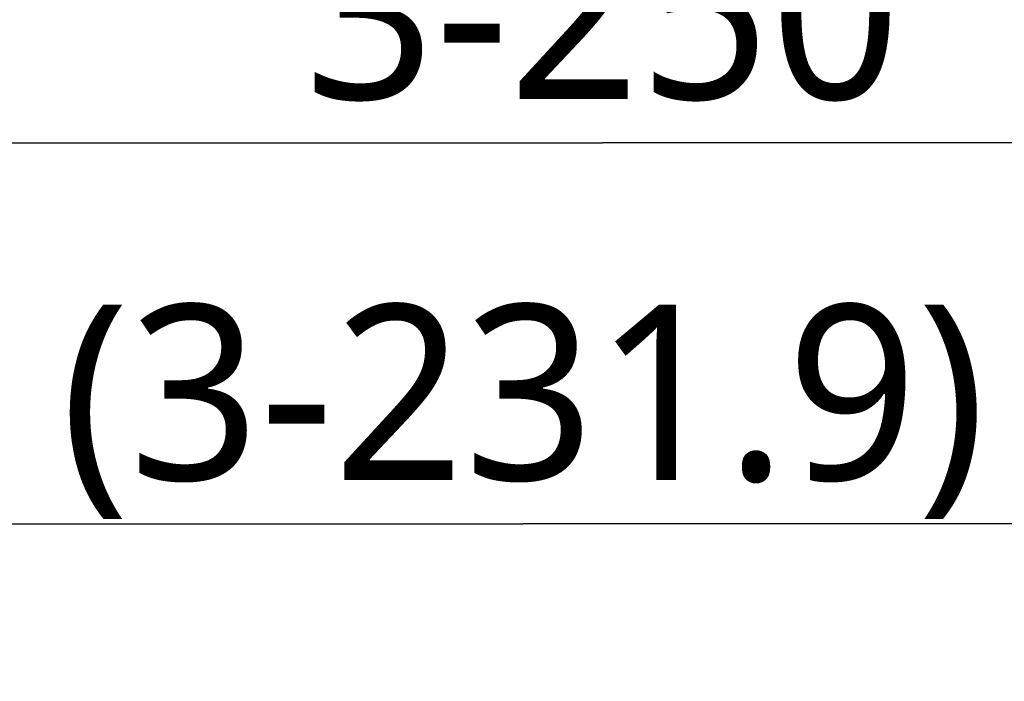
# Model space of a CAD drawing. Header units: millimetres. Extents: x 0 to 12710, y 0 to 5940.
# Tile 121 of 241: x 1707 to 1819, y 2541 to 2616. Entities that reach past the tile are written whole.
import ezdxf

# ---------------------------------------------------------------- set-up
doc = ezdxf.new("R2010")
doc.units = ezdxf.units.MM
doc.header["$LTSCALE"] = 231.275
doc.layers.get('0').update_dxf_attribs({"linetype": 'CONTINUOUS'})
for name, color, linetype in [('_0219_COVER_TOP_PBL13', 7, 'CONTINUOUS'), ('A2400201_ABL10', 7, 'CONTINUOUS'), ('A2410102_ABL11', 7, 'CONTINUOUS'), ('M2410102_PBL12', 7, 'CONTINUOUS'), ('new_view_13_VBL8', 7, 'CONTINUOUS')]:
    doc.layers.add(name, color=color, linetype=linetype)
doc.styles.get("Standard").update_dxf_attribs({"font": 'malgun.ttf'})
doc.dimstyles.new('DIMSTYLE_2', dxfattribs={"dimtxt": 20, "dimasz": 7.5, "dimexe": 1, "dimexo": 0.5, "dimgap": 4, "dimtad": 1, "dimdec": 1, "dimdsep": 46, "dimtxsty": 'Standard', "dimblk": '_FILLED', "dimblk1": '_FILLED', "dimblk2": '_FILLED', "dimcen": 0.09, "dimclrt": 134, "dimazin": 2, "dimtp": 0.5, "dimtm": 0.5, "dimtfac": 1, "dimtdec": 1, "dimtofl": 0, "dimtmove": 0, "dimatfit": 3, "dimldrblk": '_FILLED', "dimfxl": 0, "dimtolj": 1, "dimarcsym": 0})
doc.dimstyles.new('DIMSTYLE_5', dxfattribs={"dimtxt": 20, "dimasz": 7.5, "dimexe": 1, "dimexo": 0.5, "dimgap": 1, "dimtad": 1, "dimdsep": 46, "dimtxsty": 'Standard', "dimblk": '_FILLED', "dimblk1": '_FILLED', "dimblk2": '_FILLED', "dimcen": 0.09, "dimclrt": 134, "dimazin": 2, "dimtp": 0.5, "dimtm": 0.5, "dimtfac": 1, "dimtofl": 0, "dimtmove": 0, "dimatfit": 3, "dimldrblk": '_FILLED', "dimfxl": 0, "dimtolj": 1, "dimarcsym": 0})

# ---------------------------------------------------------------- blocks, each defined once
blk = doc.blocks.new('*D3')
at = {"color": 134}
for p, q in [((1512.4, 2548.23), (1438.99, 2675.38)), ((2007.16, 2312.46), (2067.59, 2312.46))]:
    blk.add_line(p, q, dxfattribs=at)
for start, end in [(60, 120), (0, 60)]:
    blk.add_arc((1648.52, 2312.46), 414.07, start, end, dxfattribs=at)
for points in [[(1447.28, 2676.05), (1441.49, 2671.05), (1448.76, 2673.44)], [(2061.03, 2319.94), (2062.59, 2312.46), (2064.03, 2319.97)]]:
    blk.add_solid(points, dxfattribs=at)
at = {"color": 134, "insert": (1875.56, 2705.69), "char_height": 20, "width": 86.0741, "attachment_point": 2, "rotation": 330, "line_spacing_factor": 0.9}
blk.add_mtext('3-120\\fgdt;{\\fgdt;~}', dxfattribs=at)
blk = doc.blocks.new('_FILLED')
at = {"color": 0, "linetype": 'ByBlock'}
blk.add_solid([(0, 0), (-1, 0.2), (-1, -0.2)], dxfattribs=at)
blk = doc.blocks.new('*D8')
at = {"color": 134}
for p, q in [((1898.52, 2380.43), (1898.52, 2607.17)), ((1648.52, 2602.17), (1773.52, 2602.17)), ((1898.52, 2602.17), (1773.52, 2602.17))]:
    blk.add_line(p, q, dxfattribs=at)
at = {"color": 134, "xscale": 7.5, "yscale": 7.5, "zscale": 7.5, "rotation": 180}
blk.add_blockref('_FILLED', (1648.52, 2602.17), dxfattribs=at)
at = {"color": 134, "xscale": 7.5, "yscale": 7.5, "zscale": 7.5}
blk.add_blockref('_FILLED', (1898.52, 2602.17), dxfattribs=at)
at = {"color": 134, "insert": (1773.52, 2627.17), "char_height": 20, "width": 72.7407, "attachment_point": 2, "line_spacing_factor": 0.9}
blk.add_mtext('3-250', dxfattribs=at)
blk = doc.blocks.new('*D11')
at = {"color": 134}
for p, q in [((1880.42, 2361.06), (1880.42, 2563.76)), ((1648.52, 2558.76), (1764.47, 2558.76)), ((1880.42, 2558.76), (1764.47, 2558.76))]:
    blk.add_line(p, q, dxfattribs=at)
at = {"color": 134, "xscale": 7.5, "yscale": 7.5, "zscale": 7.5}
for p, rotation in [((1648.52, 2558.76), 179.99908528), ((1880.42, 2558.76), 359.99908528)]:
    blk.add_blockref('_FILLED', p, dxfattribs=dict(at, rotation=rotation))
at = {"color": 134, "insert": (1764.47, 2583.76), "char_height": 20, "width": 111.037, "attachment_point": 2, "line_spacing_factor": 0.9}
blk.add_mtext('(3-231.9)', dxfattribs=at)
blk = doc.blocks.new('M2410102_PBL12', base_point=(1679.65, 2343.582))
at = {"layer": 'M2410102_PBL12', "color": 134}
dim = blk.add_linear_dim(base=(1898.524, 2602.174), p1=(1648.524, 2668.594), p2=(1898.524, 2379.931), text='3-<>', dimstyle='DIMSTYLE_5', dxfattribs=at)
dim.commit()
dim.dimension.update_dxf_attribs({"geometry": '*D8', "text_midpoint": (1773.524, 2602.174), "dimtype": 160})
blk = doc.blocks.new('A2410102_ABL11', base_point=(1679.65, 2343.58))
at = {"layer": 'M2410102_PBL12'}
blk.add_blockref('M2410102_PBL12', (1679.65, 2343.58), dxfattribs=at)
blk = doc.blocks.new('A2400201_ABL10', base_point=(1679.65, 2343.58))
at = {"layer": 'A2410102_ABL11'}
blk.add_blockref('A2410102_ABL11', (1679.65, 2343.58), dxfattribs=at)
blk = doc.blocks.new('_0219_COVER_TOP_PBL13', base_point=(1683.43, 2347.459))
at = {"layer": '_0219_COVER_TOP_PBL13', "color": 134}
dim = blk.add_linear_dim(base=(1648.523, 2558.763), p1=(1880.421, 2360.558), p2=(1648.524, 2606.342), angle=179.99909, text='(3-<>)', dimstyle='DIMSTYLE_5', dxfattribs=at)
dim.commit()
dim.dimension.update_dxf_attribs({"geometry": '*D11', "text_midpoint": (1764.473, 2558.761), "dimtype": 160})
blk = doc.blocks.new('NEW_VIEW_13_VBL8', base_point=(1776.39, 2312.46))
at = {"layer": '_0219_COVER_TOP_PBL13'}
blk.add_blockref('_0219_COVER_TOP_PBL13', (1683.43, 2347.46), dxfattribs=at)
at = {"layer": 'A2400201_ABL10'}
blk.add_blockref('A2400201_ABL10', (1679.65, 2343.58), dxfattribs=at)

msp = doc.modelspace()

# ---------------------------------------------------------------- block references
at = {"layer": 'new_view_13_VBL8'}
msp.add_blockref('NEW_VIEW_13_VBL8', (1776.3926, 2312.4559), dxfattribs=at)

# ---------------------------------------------------------------- dimensions: what is measured, and where the dimension line sits
at = {"color": 134}
dim = msp.add_angular_dim_2l(base=(1855.559, 2671.0507), line1=((2002.5216, 2312.4559), (2006.6623, 2312.4559)), line2=((1514.7205, 2544.2106), (1512.6502, 2547.7966)), text='3-<>', dimstyle='DIMSTYLE_2', dxfattribs=at)
dim.commit()
dim.dimension.update_dxf_attribs({"geometry": '*D3', "text_midpoint": (1855.559, 2671.0507), "dimtype": 162})

doc.saveas('drawing.dxf')
